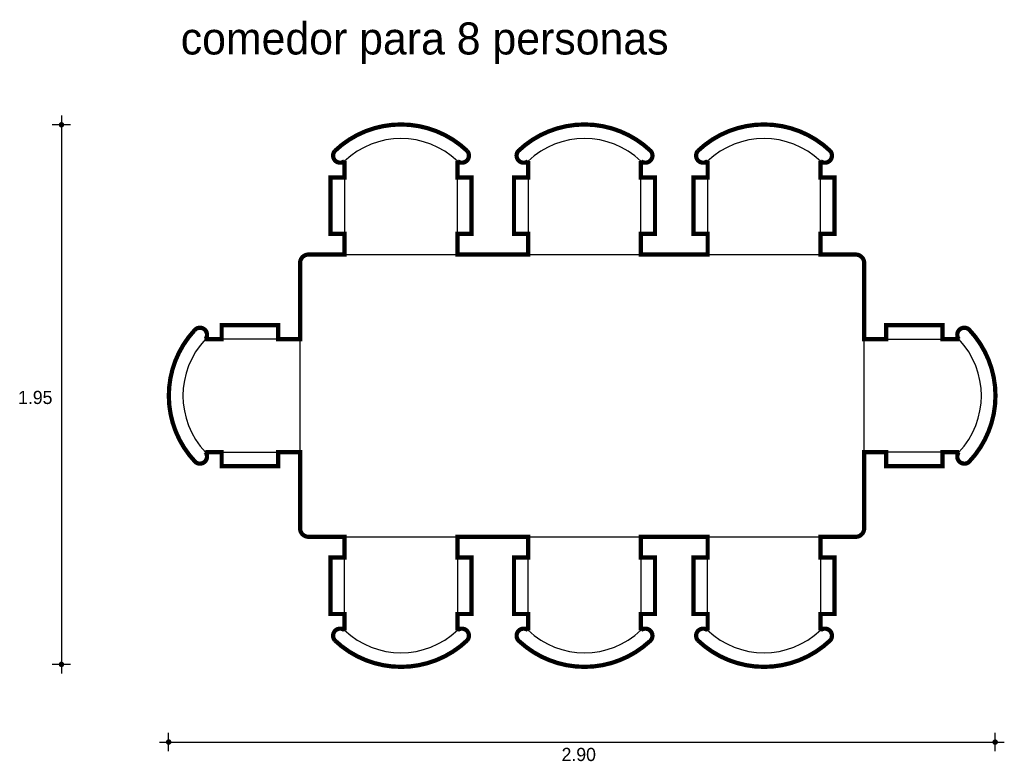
# Model space of a CAD drawing. Extents: x 3.97 to 7.46, y 1.31 to 3.94.
import ezdxf

# ---------------------------------------------------------------- set-up
doc = ezdxf.new("R2010")
doc.units = 0
doc.header["$MEASUREMENT"] = 0
for name, color, linetype in [('BORDE', 2, 'CONTINUOUS'), ('COTAS', 6, 'CONTINUOUS'), ('DIBUJO', 5, 'CONTINUOUS'), ('TEXTO', 4, 'CONTINUOUS')]:
    doc.layers.add(name, color=color, linetype=linetype)

msp = doc.modelspace()

# ---------------------------------------------------------------- linework, layer by layer
at = {"layer": 'BORDE', "const_width": 0.015}
msp.add_lwpolyline([(7.0431, 2.8545), (7.0431, 2.8045), (6.9651, 2.8045), (6.9651, 3.0746, 0.414214), (6.9351, 3.1046), (6.81, 3.1046), (6.81, 3.178), (6.86, 3.178), (6.86, 3.378), (6.81, 3.378), (6.81, 3.4356, 0.919851), (6.8445, 3.4719, 0.399573), (6.3756, 3.4719, 0.919851), (6.41, 3.4356), (6.41, 3.378), (6.36, 3.378), (6.36, 3.178), (6.41, 3.178), (6.41, 3.1046), (6.1736, 3.1046), (6.1736, 3.178), (6.2236, 3.178), (6.2236, 3.378), (6.1736, 3.378), (6.1736, 3.4356, 0.919851), (6.208, 3.4719, 0.399573), (5.7391, 3.4719, 0.919851), (5.7736, 3.4356), (5.7736, 3.378), (5.7236, 3.378), (5.7236, 3.178), (5.7736, 3.178), (5.7736, 3.1046), (5.5229, 3.1046), (5.5229, 3.178), (5.5729, 3.178), (5.5729, 3.378), (5.5229, 3.378), (5.5229, 3.4356, 0.919851), (5.5574, 3.4719, 0.399573), (5.0885, 3.4719, 0.919851), (5.1229, 3.4356), (5.1229, 3.378), (5.0729, 3.378), (5.0729, 3.178), (5.1229, 3.178), (5.1229, 3.1046), (4.9951, 3.1046, 0.414214), (4.9651, 3.0746), (4.9651, 2.8045), (4.8872, 2.8045), (4.8872, 2.8545), (4.6872, 2.8545), (4.6872, 2.8045), (4.6296, 2.8045, 1.006655), (4.5903, 2.8357, 0.395732), (4.5934, 2.3701, 0.919851), (4.6296, 2.4045), (4.6872, 2.4045), (4.6872, 2.3545), (4.8872, 2.3545), (4.8872, 2.4045), (4.9651, 2.4045), (4.9651, 2.1346, 0.414214), (4.9951, 2.1046), (5.1229, 2.1046), (5.1229, 2.0312), (5.0729, 2.0312), (5.0729, 1.8312), (5.1229, 1.8312), (5.1229, 1.7736, 0.919851), (5.0885, 1.7374, 0.399573), (5.5574, 1.7374, 0.919851), (5.5229, 1.7736), (5.5229, 1.8312), (5.5729, 1.8312), (5.5729, 2.0312), (5.5229, 2.0312), (5.5229, 2.1046), (5.7736, 2.1046), (5.7736, 2.0312), (5.7236, 2.0312), (5.7236, 1.8312), (5.7736, 1.8312), (5.7736, 1.7736, 1.006655), (5.7424, 1.7343, 0.391901), (6.2047, 1.7343, 1.006655), (6.1736, 1.7736), (6.1736, 1.8312), (6.2236, 1.8312), (6.2236, 2.0312), (6.1736, 2.0312), (6.1736, 2.1046), (6.41, 2.1046), (6.41, 2.0312), (6.36, 2.0312), (6.36, 1.8312), (6.41, 1.8312), (6.41, 1.7736, 0.919851), (6.3756, 1.7374, 0.399573), (6.8445, 1.7374, 0.919851), (6.81, 1.7736), (6.81, 1.8312), (6.86, 1.8312), (6.86, 2.0312), (6.81, 2.0312), (6.81, 2.1046), (6.9351, 2.1046, 0.414214), (6.9651, 2.1346), (6.9651, 2.4045), (7.0431, 2.4045), (7.0431, 2.3545), (7.2431, 2.3545), (7.2431, 2.4045), (7.3007, 2.4045, 0.919851), (7.3369, 2.3701, 0.399573), (7.3369, 2.839, 0.919851), (7.3007, 2.8045), (7.2431, 2.8045), (7.2431, 2.8545)], format="xyb", close=True, dxfattribs=at)
at = {"layer": 'COTAS'}
for p, q in [((4.1191, 3.5969), (4.1191, 1.6201)), ((4.1516, 3.5645), (4.0867, 3.5645)), ((4.1516, 1.6525), (4.0867, 1.6525)), ((4.4991, 1.3447), (4.4991, 1.4096)), ((7.4294, 1.3447), (7.4294, 1.4096)), ((4.4666, 1.3772), (7.4619, 1.3772))]:
    msp.add_line(p, q, dxfattribs=at)
at = {"layer": 'COTAS', "const_width": 0.00974}
for points in [[(4.1143, 3.5645, 1), (4.124, 3.5645, 1)], [(4.1143, 1.6525, 1), (4.124, 1.6525, 1)], [(4.4942, 1.3772, 1), (4.504, 1.3772, 1)], [(7.4245, 1.3772, 1), (7.4343, 1.3772, 1)]]:
    msp.add_lwpolyline(points, format="xyb", close=True, dxfattribs=at)
at = {"layer": 'DIBUJO'}
for p, q in [((5.1229, 3.4356), (5.1229, 3.1046)), ((5.5229, 3.1046), (5.5229, 3.4356)), ((5.7736, 3.4356), (5.7736, 3.1046)), ((6.1736, 3.1046), (6.1736, 3.4356)), ((6.41, 3.4356), (6.41, 3.1046)), ((6.81, 3.1046), (6.81, 3.4356)), ((5.0729, 3.178), (5.0729, 3.378)), ((5.1229, 3.378), (5.0729, 3.378)), ((5.5229, 3.378), (5.5729, 3.378)), ((5.5729, 3.178), (5.5729, 3.378)), ((5.7236, 3.178), (5.7236, 3.378)), ((5.7736, 3.378), (5.7236, 3.378)), ((6.1736, 3.378), (6.2236, 3.378)), ((6.2236, 3.178), (6.2236, 3.378)), ((6.36, 3.178), (6.36, 3.378)), ((6.41, 3.378), (6.36, 3.378)), ((6.81, 3.378), (6.86, 3.378)), ((6.86, 3.178), (6.86, 3.378)), ((5.1229, 3.178), (5.0729, 3.178)), ((5.5229, 3.178), (5.5729, 3.178)), ((5.7736, 3.178), (5.7236, 3.178)), ((6.1736, 3.178), (6.2236, 3.178)), ((6.41, 3.178), (6.36, 3.178)), ((6.81, 3.178), (6.86, 3.178)), ((4.9651, 2.1346), (4.9651, 3.0746)), ((4.9951, 3.1046), (6.9351, 3.1046)), ((6.9651, 2.1346), (6.9651, 3.0746)), ((4.8872, 2.8545), (4.6872, 2.8545)), ((4.6872, 2.8045), (4.6872, 2.8545)), ((4.8872, 2.8045), (4.8872, 2.8545)), ((7.0431, 2.8545), (7.2431, 2.8545)), ((7.0431, 2.8045), (7.0431, 2.8545)), ((7.2431, 2.8045), (7.2431, 2.8545)), ((4.9651, 2.8045), (4.6296, 2.8045)), ((6.9652, 2.8045), (7.3007, 2.8045)), ((4.6296, 2.4045), (4.9651, 2.4045)), ((4.6872, 2.4045), (4.6872, 2.3545)), ((4.8872, 2.4045), (4.8872, 2.3545)), ((7.3007, 2.4045), (6.9652, 2.4045)), ((7.0431, 2.4045), (7.0431, 2.3545)), ((7.2431, 2.4045), (7.2431, 2.3545)), ((4.8872, 2.3545), (4.6872, 2.3545)), ((7.0431, 2.3545), (7.2431, 2.3545)), ((4.9951, 2.1046), (6.9351, 2.1046)), ((5.1229, 1.7736), (5.1229, 2.1046)), ((5.5229, 2.1046), (5.5229, 1.7736)), ((5.7736, 1.7736), (5.7736, 2.1046)), ((6.1736, 2.1046), (6.1736, 1.7736)), ((6.41, 1.7736), (6.41, 2.1046)), ((6.81, 2.1046), (6.81, 1.7736)), ((5.0729, 2.0312), (5.0729, 1.8312)), ((5.1229, 2.0312), (5.0729, 2.0312)), ((5.5229, 2.0312), (5.5729, 2.0312)), ((5.5729, 2.0312), (5.5729, 1.8312)), ((5.7236, 2.0312), (5.7236, 1.8312)), ((5.7736, 2.0312), (5.7236, 2.0312)), ((6.1736, 2.0312), (6.2236, 2.0312)), ((6.2236, 2.0312), (6.2236, 1.8312)), ((6.36, 2.0312), (6.36, 1.8312)), ((6.41, 2.0312), (6.36, 2.0312)), ((6.81, 2.0312), (6.86, 2.0312)), ((6.86, 2.0312), (6.86, 1.8312)), ((5.1229, 1.8312), (5.0729, 1.8312)), ((5.5229, 1.8312), (5.5729, 1.8312)), ((5.7736, 1.8312), (5.7236, 1.8312)), ((6.1736, 1.8312), (6.2236, 1.8312)), ((6.41, 1.8312), (6.36, 1.8312)), ((6.81, 1.8312), (6.86, 1.8312))]:
    msp.add_line(p, q, dxfattribs=at)
for centre, radius, start, end in [((5.3229, 3.2253), 0.3402, 46.4394, 133.5606), ((5.9736, 3.2253), 0.3402, 46.4394, 133.5606), ((6.61, 3.2253), 0.3402, 46.4394, 133.5606), ((5.3229, 3.2253), 0.2902, 46.4394, 133.5606), ((5.9736, 3.2253), 0.2902, 46.4394, 133.5606), ((6.61, 3.2253), 0.2902, 46.4394, 133.5606), ((5.1072, 3.4552), 0.0251, 138.3417, 308.7795), ((5.5387, 3.4552), 0.0251, 231.2205, 41.6583), ((5.7579, 3.4552), 0.0251, 138.3417, 308.7795), ((6.1893, 3.4552), 0.0251, 231.2205, 41.6583), ((6.3943, 3.4552), 0.0251, 138.3417, 308.7795), ((6.8257, 3.4552), 0.0251, 231.2205, 41.6583), ((4.9951, 3.0746), 0.03, 90, 180), ((6.9351, 3.0746), 0.03, 0, 90), ((4.84, 2.6045), 0.3402, 136.4394, 223.5606), ((4.6101, 2.8202), 0.0251, 321.2205, 131.6583), ((7.3202, 2.8202), 0.0251, 48.3417, 218.7795), ((7.0904, 2.6045), 0.3402, 316.4394, 43.5606), ((4.84, 2.6045), 0.2902, 136.4394, 223.5606), ((7.0904, 2.6045), 0.2902, 316.4394, 43.5606), ((4.6101, 2.3888), 0.0251, 228.3417, 38.7795), ((7.3202, 2.3888), 0.0251, 141.2205, 311.6583), ((4.9951, 2.1346), 0.03, 180, 270), ((6.9351, 2.1346), 0.03, 270, 0), ((5.1072, 1.754), 0.0251, 51.2205, 221.6583), ((5.3229, 1.9839), 0.2902, 226.4394, 313.5606), ((5.5387, 1.754), 0.0251, 318.3417, 128.7795), ((5.7579, 1.754), 0.0251, 51.2205, 221.6583), ((5.9736, 1.9839), 0.2902, 226.4394, 313.5606), ((6.1893, 1.754), 0.0251, 318.3417, 128.7795), ((6.3943, 1.754), 0.0251, 51.2205, 221.6583), ((6.61, 1.9839), 0.2902, 226.4394, 313.5606), ((6.8257, 1.754), 0.0251, 318.3417, 128.7795), ((5.3229, 1.9839), 0.3402, 226.4394, 313.5606), ((5.9736, 1.9839), 0.3402, 226.4394, 313.5606), ((6.61, 1.9839), 0.3402, 226.4394, 313.5606)]:
    msp.add_arc(centre, radius, start, end, dxfattribs=at)

# ---------------------------------------------------------------- texts
at = {"layer": 'COTAS'}
for s, p in [('1.95', (3.9654, 2.575)), ('2.90', (5.8923, 1.31))]:
    msp.add_text(s, height=0.04675, dxfattribs=at).set_placement(p)
at = {"layer": 'TEXTO'}
msp.add_text('comedor para 8 personas', height=0.113495, dxfattribs=at).set_placement((4.542, 3.8135))

doc.saveas('drawing.dxf')
